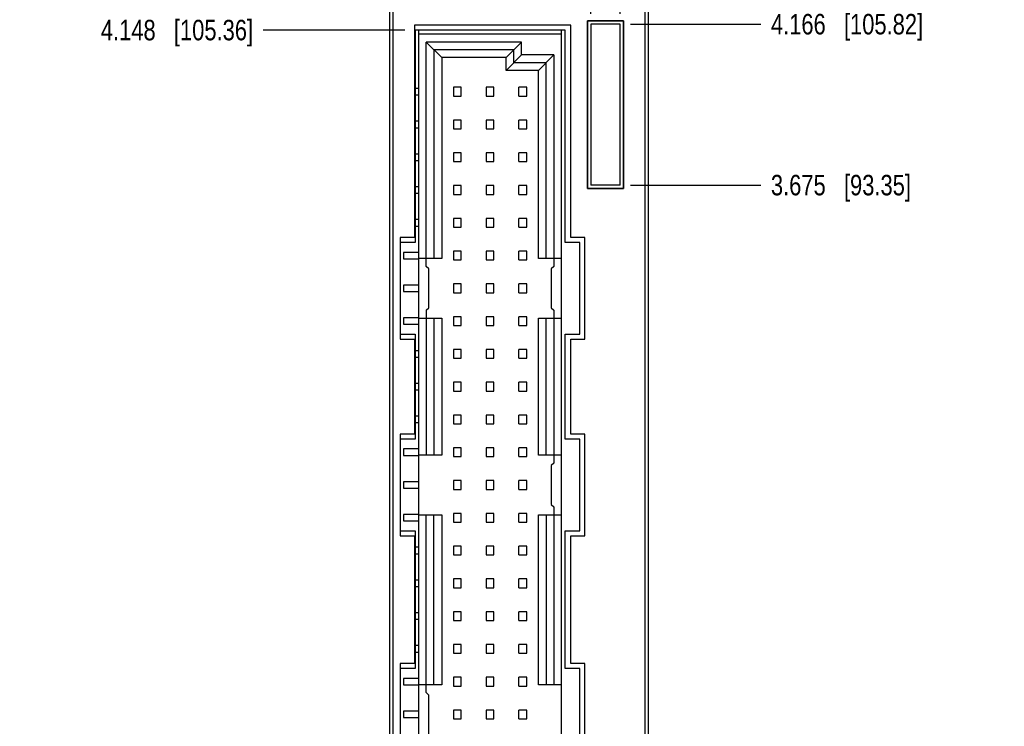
# Model space of a CAD drawing. Header units: inches. Extents: x 0 to 34, y 0 to 22.
# Tile 9 of 29: x 8.3 to 14.4, y 10.3 to 14.7. Entities that reach past the tile are written whole.
import ezdxf

# ---------------------------------------------------------------- set-up
doc = ezdxf.new("R2010")
doc.units = ezdxf.units.IN
doc.header["$LTSCALE"] = 1.87
doc.header["$MEASUREMENT"] = 0
doc.layers.get('0').update_dxf_attribs({"linetype": 'CONTINUOUS'})
doc.layers.add('DIMENSIONS', color=7, linetype='CONTINUOUS')
doc.styles.get("Standard").update_dxf_attribs({"font": 'txt', "width": 0.8})
doc.dimstyles.new('DIMSTYLE_2', dxfattribs={"dimtxt": 0.125, "dimasz": 0.18, "dimexe": 0.18, "dimexo": 0.0625, "dimgap": 0.09, "dimtad": 0, "dimtih": 1, "dimtoh": 1, "dimdec": 3, "dimlfac": 0.5, "dimzin": 4, "dimdsep": 46, "dimtxsty": 'STANDARD', "dimblk": '_FILLED', "dimblk1": '_FILLED', "dimblk2": '_FILLED', "dimcen": 0.09, "dimadec": 0, "dimazin": 0, "dimtp": 0.01, "dimtm": 0.01, "dimtfac": 1, "dimtdec": 3, "dimtofl": 0, "dimtmove": 0, "dimatfit": 3, "dimldrblk": '_FILLED', "dimfxl": 1, "dimtolj": 1, "dimtzin": 4, "dimarcsym": 0})

# ---------------------------------------------------------------- blocks, each defined once
blk = doc.blocks.new('*D4')
at = {"layer": 'DIMENSIONS', "color": 2, "linetype": 'CONTINUOUS'}
blk.add_line((12.245, 16.1842), (12.8667, 16.1842), dxfattribs=at)
at = {"layer": 'DIMENSIONS', "color": 2, "linetype": 'CONTINUOUS', "insert": (12.9292, 16.2467), "char_height": 0.125, "width": 1.425, "attachment_point": 1, "line_spacing_factor": 0.9}
blk.add_mtext('4.942{\\Ftxt.shx;\\W1.000000;\\H0.125000; }[125.53]', dxfattribs=at)
blk = doc.blocks.new('_FILLED')
at = {"color": 0, "linetype": 'BYBLOCK'}
blk.add_solid([(0, 0), (-1, 0.174), (-1, -0.174)], dxfattribs=at)
blk = doc.blocks.new('*D8')
at = {"layer": 'DIMENSIONS', "color": 2, "linetype": 'CONTINUOUS'}
blk.add_line((10.5697, 15.5842), (9.83, 15.5842), dxfattribs=at)
at = {"layer": 'DIMENSIONS', "color": 2, "linetype": 'CONTINUOUS', "insert": (9.7675, 15.6467), "char_height": 0.125, "width": 1.425, "attachment_point": 3, "line_spacing_factor": 0.9}
blk.add_mtext('4.642{\\Ftxt.shx;\\W1.000000;\\H0.125000; }[117.91]', dxfattribs=at)
blk = doc.blocks.new('*D9')
at = {"layer": 'DIMENSIONS', "color": 2, "linetype": 'CONTINUOUS'}
blk.add_line((10.5677, 15.9282), (9.83, 15.9282), dxfattribs=at)
at = {"layer": 'DIMENSIONS', "color": 2, "linetype": 'CONTINUOUS', "insert": (9.7675, 15.9907), "char_height": 0.125, "width": 1.425, "attachment_point": 3, "line_spacing_factor": 0.9}
blk.add_mtext('4.814{\\Ftxt.shx;\\W1.000000;\\H0.125000; }[122.28]', dxfattribs=at)
blk = doc.blocks.new('*D13')
at = {"layer": 'DIMENSIONS', "color": 2, "linetype": 'CONTINUOUS'}
blk.add_line((12.0717, 13.6502), (12.8667, 13.6502), dxfattribs=at)
at = {"layer": 'DIMENSIONS', "color": 2, "linetype": 'CONTINUOUS', "insert": (12.9292, 13.7127), "char_height": 0.125, "width": 1.325, "attachment_point": 1, "line_spacing_factor": 0.9}
blk.add_mtext('3.675{\\Ftxt.shx;\\W1.000000;\\H0.125000; }[93.35]', dxfattribs=at)
blk = doc.blocks.new('*D14')
at = {"layer": 'DIMENSIONS', "color": 2, "linetype": 'CONTINUOUS'}
blk.add_line((12.0717, 14.6322), (12.8667, 14.6322), dxfattribs=at)
at = {"layer": 'DIMENSIONS', "color": 2, "linetype": 'CONTINUOUS', "insert": (12.9292, 14.6947), "char_height": 0.125, "width": 1.425, "attachment_point": 1, "line_spacing_factor": 0.9}
blk.add_mtext('4.166{\\Ftxt.shx;\\W1.000000;\\H0.125000; }[105.82]', dxfattribs=at)
blk = doc.blocks.new('*D15')
at = {"layer": 'DIMENSIONS', "color": 2, "linetype": 'CONTINUOUS'}
blk.add_line((11.9657, 15.9402), (12.8667, 15.9402), dxfattribs=at)
at = {"layer": 'DIMENSIONS', "color": 2, "linetype": 'CONTINUOUS', "insert": (12.9292, 16.0027), "char_height": 0.125, "width": 1.425, "attachment_point": 1, "line_spacing_factor": 0.9}
blk.add_mtext('4.820{\\Ftxt.shx;\\W1.000000;\\H0.125000; }[122.43]', dxfattribs=at)
blk = doc.blocks.new('*D21')
at = {"layer": 'DIMENSIONS', "color": 2, "linetype": 'CONTINUOUS'}
blk.add_line((10.6947, 14.5962), (9.83, 14.5962), dxfattribs=at)
at = {"layer": 'DIMENSIONS', "color": 2, "linetype": 'CONTINUOUS', "insert": (9.7675, 14.6587), "char_height": 0.125, "width": 1.425, "attachment_point": 3, "line_spacing_factor": 0.9}
blk.add_mtext('4.148{\\Ftxt.shx;\\W1.000000;\\H0.125000; }[105.36]', dxfattribs=at)
blk = doc.blocks.new('*D27')
at = {"layer": 'DIMENSIONS', "color": 2, "linetype": 'CONTINUOUS'}
blk.add_line((11.8292, 14.6947), (11.8292, 16.8852), dxfattribs=at)
at = {"layer": 'DIMENSIONS', "color": 2, "linetype": 'CONTINUOUS', "insert": (11.7667, 16.9477), "char_height": 0.125, "width": 1.325, "attachment_point": 1, "rotation": 90, "line_spacing_factor": 0.9}
blk.add_mtext('2X .319{\\Ftxt.shx;\\W1.000000;\\H0.125000; }[8.1]', dxfattribs=at)
blk = doc.blocks.new('*D28')
at = {"layer": 'DIMENSIONS', "color": 2, "linetype": 'CONTINUOUS'}
blk.add_line((12.0092, 14.6947), (12.0092, 16.8852), dxfattribs=at)
at = {"layer": 'DIMENSIONS', "color": 2, "linetype": 'CONTINUOUS', "insert": (11.9467, 16.9477), "char_height": 0.125, "width": 1.525, "attachment_point": 1, "rotation": 90, "line_spacing_factor": 0.9}
blk.add_mtext('2X .409{\\Ftxt.shx;\\W1.000000;\\H0.125000; }[10.39]', dxfattribs=at)

msp = doc.modelspace()

# ---------------------------------------------------------------- linework, layer by layer
at = {"color": 7, "linetype": 'CONTINUOUS'}
for p, q in [((10.6032, 6.0562), (10.6032, 16.1842)), ((12.1792, 16.1842), (12.1792, 6.0562)), ((10.6232, 6.1162), (10.6232, 16.1242)), ((12.1592, 16.1242), (12.1592, 6.1162)), ((10.7532, 14.6262), (10.7532, 13.3302)), ((11.7072, 14.6262), (10.7532, 14.6262)), ((11.7072, 13.3302), (11.7072, 14.6262)), ((11.8092, 14.6522), (11.8092, 13.6302)), ((12.0292, 14.6522), (11.8092, 14.6522)), ((11.8292, 14.6322), (11.8292, 13.6502)), ((12.0092, 14.6322), (11.8292, 14.6322)), ((12.0092, 13.6502), (12.0092, 14.6322)), ((12.0292, 13.6302), (12.0292, 14.6522)), ((10.7572, 14.5962), (10.7572, 13.3002)), ((11.6732, 14.5962), (10.7572, 14.5962)), ((10.7774, 14.5962), (10.7774, 7.6422)), ((11.6514, 14.5706), (10.7774, 14.5706)), ((11.6514, 7.6422), (11.6514, 14.5962)), ((11.6732, 13.3002), (11.6732, 14.5962)), ((10.8246, 13.1541), (10.8246, 14.5234)), ((10.8246, 14.5234), (10.9191, 14.4289)), ((11.4073, 14.5234), (10.8246, 14.5234)), ((11.3128, 14.4289), (11.4073, 14.5234)), ((11.4073, 14.4447), (11.4073, 14.5234)), ((10.8719, 14.4761), (10.8719, 13.2013)), ((11.3601, 14.4761), (10.8719, 14.4761)), ((10.9191, 14.4289), (10.9191, 13.2013)), ((11.3128, 14.4289), (10.9191, 14.4289)), ((11.3128, 14.3502), (11.4073, 14.4447)), ((11.3128, 14.3502), (11.3128, 14.4289)), ((11.3601, 14.3974), (11.3601, 14.4761)), ((11.6042, 14.4447), (11.4073, 14.4447)), ((11.5097, 14.3502), (11.6042, 14.4447)), ((11.6042, 14.4447), (11.6042, 13.1541)), ((11.3601, 14.3974), (11.5569, 14.3974)), ((11.5569, 13.2013), (11.5569, 14.3974)), ((11.5097, 14.3502), (11.3128, 14.3502)), ((11.5097, 13.2013), (11.5097, 14.3502)), ((10.7774, 14.2399), (10.7572, 14.2399)), ((10.7572, 14.2006), (10.7774, 14.2006)), ((10.9908, 14.247), (10.9908, 14.1935)), ((11.038, 14.247), (10.9908, 14.247)), ((10.9908, 14.1935), (11.038, 14.1935)), ((11.038, 14.1935), (11.038, 14.247)), ((11.1908, 14.247), (11.1908, 14.1935)), ((11.238, 14.247), (11.1908, 14.247)), ((11.1908, 14.1935), (11.238, 14.1935)), ((11.238, 14.1935), (11.238, 14.247)), ((11.3908, 14.1935), (11.3908, 14.247)), ((11.438, 14.247), (11.3908, 14.247)), ((11.3908, 14.1935), (11.438, 14.1935)), ((11.438, 14.1935), (11.438, 14.247)), ((10.7774, 14.0399), (10.7572, 14.0399)), ((10.9908, 14.047), (10.9908, 13.9935)), ((11.038, 14.047), (10.9908, 14.047)), ((11.038, 13.9935), (11.038, 14.047)), ((11.1908, 14.047), (11.1908, 13.9935)), ((11.238, 14.047), (11.1908, 14.047)), ((11.238, 13.9935), (11.238, 14.047)), ((11.3908, 13.9935), (11.3908, 14.047)), ((11.438, 14.047), (11.3908, 14.047)), ((11.438, 13.9935), (11.438, 14.047)), ((10.7572, 14.0006), (10.7774, 14.0006)), ((10.9908, 13.9935), (11.038, 13.9935)), ((11.1908, 13.9935), (11.238, 13.9935)), ((11.3908, 13.9935), (11.438, 13.9935)), ((10.7774, 13.8399), (10.7572, 13.8399)), ((10.9908, 13.847), (10.9908, 13.7935)), ((11.038, 13.847), (10.9908, 13.847)), ((11.038, 13.7935), (11.038, 13.847)), ((11.1908, 13.847), (11.1908, 13.7935)), ((11.238, 13.847), (11.1908, 13.847)), ((11.238, 13.7935), (11.238, 13.847)), ((11.3908, 13.7935), (11.3908, 13.847)), ((11.438, 13.847), (11.3908, 13.847)), ((11.438, 13.7935), (11.438, 13.847)), ((10.7572, 13.8006), (10.7774, 13.8006)), ((10.9908, 13.7935), (11.038, 13.7935)), ((11.1908, 13.7935), (11.238, 13.7935)), ((11.3908, 13.7935), (11.438, 13.7935)), ((10.9908, 13.647), (10.9908, 13.5935)), ((11.038, 13.647), (10.9908, 13.647)), ((11.038, 13.5935), (11.038, 13.647)), ((11.1908, 13.647), (11.1908, 13.5935)), ((11.238, 13.647), (11.1908, 13.647)), ((11.238, 13.5935), (11.238, 13.647)), ((11.3908, 13.5935), (11.3908, 13.647)), ((11.438, 13.647), (11.3908, 13.647)), ((11.438, 13.5935), (11.438, 13.647)), ((12.0092, 13.6502), (11.8292, 13.6502)), ((10.7774, 13.6399), (10.7572, 13.6399)), ((10.7572, 13.6006), (10.7774, 13.6006)), ((10.9908, 13.5935), (11.038, 13.5935)), ((11.1908, 13.5935), (11.238, 13.5935)), ((11.3908, 13.5935), (11.438, 13.5935)), ((11.8092, 13.6302), (12.0292, 13.6302)), ((10.7774, 13.4399), (10.7572, 13.4399)), ((10.9908, 13.447), (10.9908, 13.3935)), ((11.038, 13.447), (10.9908, 13.447)), ((11.038, 13.3935), (11.038, 13.447)), ((11.1908, 13.447), (11.1908, 13.3935)), ((11.238, 13.447), (11.1908, 13.447)), ((11.238, 13.3935), (11.238, 13.447)), ((11.3908, 13.3935), (11.3908, 13.447)), ((11.438, 13.447), (11.3908, 13.447)), ((11.438, 13.3935), (11.438, 13.447)), ((10.7572, 13.4006), (10.7774, 13.4006)), ((10.9908, 13.3935), (11.038, 13.3935)), ((11.1908, 13.3935), (11.238, 13.3935)), ((11.3908, 13.3935), (11.438, 13.3935)), ((10.6652, 13.3302), (10.6652, 12.7102)), ((10.7532, 13.3302), (10.6652, 13.3302)), ((10.7572, 13.3002), (10.6652, 13.3002)), ((11.7632, 13.3002), (11.6732, 13.3002)), ((11.7932, 13.3302), (11.7072, 13.3302)), ((11.7632, 12.7402), (11.7632, 13.3002)), ((11.7932, 12.7102), (11.7932, 13.3302)), ((10.6868, 13.2399), (10.6868, 13.2006)), ((10.7774, 13.2399), (10.6868, 13.2399)), ((10.9908, 13.247), (10.9908, 13.1935)), ((11.038, 13.247), (10.9908, 13.247)), ((11.038, 13.1935), (11.038, 13.247)), ((11.1908, 13.247), (11.1908, 13.1935)), ((11.238, 13.247), (11.1908, 13.247)), ((11.238, 13.1935), (11.238, 13.247)), ((11.3908, 13.1935), (11.3908, 13.247)), ((11.438, 13.247), (11.3908, 13.247)), ((11.438, 13.1935), (11.438, 13.247)), ((10.6868, 13.2006), (10.7774, 13.2006)), ((10.9191, 13.2013), (10.7774, 13.2013)), ((10.9908, 13.1935), (11.038, 13.1935)), ((11.1908, 13.1935), (11.238, 13.1935)), ((11.3908, 13.1935), (11.438, 13.1935)), ((11.6514, 13.2013), (11.5097, 13.2013)), ((10.8404, 13.1384), (10.8246, 13.1541)), ((10.8404, 12.9021), (10.8404, 13.1384)), ((11.6042, 13.1541), (11.5884, 13.1384)), ((11.5884, 13.1384), (11.5884, 12.9021)), ((10.9908, 13.047), (10.9908, 12.9935)), ((11.038, 13.047), (10.9908, 13.047)), ((11.038, 12.9935), (11.038, 13.047)), ((11.1908, 13.047), (11.1908, 12.9935)), ((11.238, 13.047), (11.1908, 13.047)), ((11.238, 12.9935), (11.238, 13.047)), ((11.3908, 12.9935), (11.3908, 13.047)), ((11.438, 13.047), (11.3908, 13.047)), ((11.438, 12.9935), (11.438, 13.047)), ((10.6868, 13.0399), (10.6868, 13.0006)), ((10.7774, 13.0399), (10.6868, 13.0399)), ((10.6868, 13.0006), (10.7774, 13.0006)), ((10.9908, 12.9935), (11.038, 12.9935)), ((11.1908, 12.9935), (11.238, 12.9935)), ((11.3908, 12.9935), (11.438, 12.9935)), ((10.8246, 12.8864), (10.8404, 12.9021)), ((10.8246, 12.8864), (10.8246, 12.0013)), ((11.5884, 12.9021), (11.6042, 12.8864)), ((11.6042, 12.8864), (11.6042, 11.9541)), ((10.6868, 12.8399), (10.6868, 12.8006)), ((10.7774, 12.8399), (10.6868, 12.8399)), ((10.7774, 12.8391), (10.9191, 12.8391)), ((10.8719, 12.8391), (10.8719, 12.0013)), ((10.9191, 12.8391), (10.9191, 12.0013)), ((10.9908, 12.847), (10.9908, 12.7935)), ((11.038, 12.847), (10.9908, 12.847)), ((11.038, 12.7935), (11.038, 12.847)), ((11.1908, 12.847), (11.1908, 12.7935)), ((11.238, 12.847), (11.1908, 12.847)), ((11.238, 12.7935), (11.238, 12.847)), ((11.3908, 12.7935), (11.3908, 12.847)), ((11.438, 12.847), (11.3908, 12.847)), ((11.438, 12.7935), (11.438, 12.847)), ((11.5097, 12.0013), (11.5097, 12.8391)), ((11.5097, 12.8391), (11.6514, 12.8391)), ((11.5569, 12.0013), (11.5569, 12.8391)), ((10.6868, 12.8006), (10.7774, 12.8006)), ((10.9908, 12.7935), (11.038, 12.7935)), ((11.1908, 12.7935), (11.238, 12.7935)), ((11.3908, 12.7935), (11.438, 12.7935)), ((10.6652, 12.7402), (10.7572, 12.7402)), ((10.6652, 12.7102), (10.7532, 12.7102)), ((10.7532, 12.7102), (10.7532, 12.1302)), ((10.7572, 12.7402), (10.7572, 12.1002)), ((11.6732, 12.1002), (11.6732, 12.7402)), ((11.6732, 12.7402), (11.7632, 12.7402)), ((11.7072, 12.1302), (11.7072, 12.7102)), ((11.7072, 12.7102), (11.7932, 12.7102)), ((10.7774, 12.6399), (10.7572, 12.6399)), ((10.9908, 12.647), (10.9908, 12.5935)), ((11.038, 12.647), (10.9908, 12.647)), ((11.038, 12.5935), (11.038, 12.647)), ((11.1908, 12.647), (11.1908, 12.5935)), ((11.238, 12.647), (11.1908, 12.647)), ((11.238, 12.5935), (11.238, 12.647)), ((11.3908, 12.5935), (11.3908, 12.647)), ((11.438, 12.647), (11.3908, 12.647)), ((11.438, 12.5935), (11.438, 12.647)), ((10.7572, 12.6006), (10.7774, 12.6006)), ((10.9908, 12.5935), (11.038, 12.5935)), ((11.1908, 12.5935), (11.238, 12.5935)), ((11.3908, 12.5935), (11.438, 12.5935)), ((10.9908, 12.447), (10.9908, 12.3935)), ((11.038, 12.447), (10.9908, 12.447)), ((11.038, 12.3935), (11.038, 12.447)), ((11.1908, 12.447), (11.1908, 12.3935)), ((11.238, 12.447), (11.1908, 12.447)), ((11.238, 12.3935), (11.238, 12.447)), ((11.3908, 12.3935), (11.3908, 12.447)), ((11.438, 12.447), (11.3908, 12.447)), ((11.438, 12.3935), (11.438, 12.447)), ((10.7774, 12.4399), (10.7572, 12.4399)), ((10.7572, 12.4006), (10.7774, 12.4006)), ((10.9908, 12.3935), (11.038, 12.3935)), ((11.1908, 12.3935), (11.238, 12.3935)), ((11.3908, 12.3935), (11.438, 12.3935)), ((10.7774, 12.2399), (10.7572, 12.2399)), ((10.9908, 12.247), (10.9908, 12.1935)), ((11.038, 12.247), (10.9908, 12.247)), ((11.038, 12.1935), (11.038, 12.247)), ((11.1908, 12.247), (11.1908, 12.1935)), ((11.238, 12.247), (11.1908, 12.247)), ((11.238, 12.1935), (11.238, 12.247)), ((11.3908, 12.1935), (11.3908, 12.247)), ((11.438, 12.247), (11.3908, 12.247)), ((11.438, 12.1935), (11.438, 12.247)), ((10.7572, 12.2006), (10.7774, 12.2006)), ((10.9908, 12.1935), (11.038, 12.1935)), ((11.1908, 12.1935), (11.238, 12.1935)), ((11.3908, 12.1935), (11.438, 12.1935)), ((10.6652, 12.1302), (10.6652, 11.5102)), ((10.7532, 12.1302), (10.6652, 12.1302)), ((10.7572, 12.1002), (10.6652, 12.1002)), ((11.7632, 12.1002), (11.6732, 12.1002)), ((11.7932, 12.1302), (11.7072, 12.1302)), ((11.7632, 11.5402), (11.7632, 12.1002)), ((11.7932, 11.5102), (11.7932, 12.1302)), ((10.6868, 12.0399), (10.6868, 12.0006)), ((10.7774, 12.0399), (10.6868, 12.0399)), ((10.9908, 12.047), (10.9908, 11.9935)), ((11.038, 12.047), (10.9908, 12.047)), ((11.038, 11.9935), (11.038, 12.047)), ((11.1908, 12.047), (11.1908, 11.9935)), ((11.238, 12.047), (11.1908, 12.047)), ((11.238, 11.9935), (11.238, 12.047)), ((11.3908, 11.9935), (11.3908, 12.047)), ((11.438, 12.047), (11.3908, 12.047)), ((11.438, 11.9935), (11.438, 12.047)), ((10.6868, 12.0006), (10.7774, 12.0006)), ((10.9191, 12.0013), (10.7774, 12.0013)), ((10.9908, 11.9935), (11.038, 11.9935)), ((11.1908, 11.9935), (11.238, 11.9935)), ((11.3908, 11.9935), (11.438, 11.9935)), ((11.6514, 12.0013), (11.5097, 12.0013)), ((11.6042, 11.9541), (11.5884, 11.9384)), ((11.5884, 11.9384), (11.5884, 11.7021)), ((10.9908, 11.847), (10.9908, 11.7935)), ((11.038, 11.847), (10.9908, 11.847)), ((11.038, 11.7935), (11.038, 11.847)), ((11.1908, 11.847), (11.1908, 11.7935)), ((11.238, 11.847), (11.1908, 11.847)), ((11.238, 11.7935), (11.238, 11.847)), ((11.3908, 11.7935), (11.3908, 11.847)), ((11.438, 11.847), (11.3908, 11.847)), ((11.438, 11.7935), (11.438, 11.847)), ((10.6868, 11.8399), (10.6868, 11.8006)), ((10.7774, 11.8399), (10.6868, 11.8399)), ((10.6868, 11.8006), (10.7774, 11.8006)), ((10.9908, 11.7935), (11.038, 11.7935)), ((11.1908, 11.7935), (11.238, 11.7935)), ((11.3908, 11.7935), (11.438, 11.7935)), ((11.5884, 11.7021), (11.6042, 11.6864)), ((11.6042, 11.6864), (11.6042, 10.6013)), ((10.6868, 11.6399), (10.6868, 11.6006)), ((10.7774, 11.6399), (10.6868, 11.6399)), ((10.7774, 11.6391), (10.9191, 11.6391)), ((10.8246, 10.5541), (10.8246, 11.6391)), ((10.8719, 10.6013), (10.8719, 11.6391)), ((10.9191, 11.6391), (10.9191, 10.6013)), ((10.9908, 11.647), (10.9908, 11.5935)), ((11.038, 11.647), (10.9908, 11.647)), ((11.038, 11.5935), (11.038, 11.647)), ((11.1908, 11.647), (11.1908, 11.5935)), ((11.238, 11.647), (11.1908, 11.647)), ((11.238, 11.5935), (11.238, 11.647)), ((11.3908, 11.5935), (11.3908, 11.647)), ((11.438, 11.647), (11.3908, 11.647)), ((11.438, 11.5935), (11.438, 11.647)), ((11.5097, 10.6013), (11.5097, 11.6391)), ((11.5097, 11.6391), (11.6514, 11.6391)), ((11.5569, 11.6391), (11.5569, 10.6013)), ((10.6868, 11.6006), (10.7774, 11.6006)), ((10.9908, 11.5935), (11.038, 11.5935)), ((11.1908, 11.5935), (11.238, 11.5935)), ((11.3908, 11.5935), (11.438, 11.5935)), ((10.6652, 11.5402), (10.7572, 11.5402)), ((10.6652, 11.5102), (10.7532, 11.5102)), ((10.7532, 11.5102), (10.7532, 10.7302)), ((10.7572, 11.5402), (10.7572, 10.7002)), ((11.6732, 10.7002), (11.6732, 11.5402)), ((11.6732, 11.5402), (11.7632, 11.5402)), ((11.7072, 10.7302), (11.7072, 11.5102)), ((11.7072, 11.5102), (11.7932, 11.5102)), ((10.7774, 11.4399), (10.7572, 11.4399)), ((10.9908, 11.447), (10.9908, 11.3935)), ((11.038, 11.447), (10.9908, 11.447)), ((11.038, 11.3935), (11.038, 11.447)), ((11.1908, 11.447), (11.1908, 11.3935)), ((11.238, 11.447), (11.1908, 11.447)), ((11.238, 11.3935), (11.238, 11.447)), ((11.3908, 11.3935), (11.3908, 11.447)), ((11.438, 11.447), (11.3908, 11.447)), ((11.438, 11.3935), (11.438, 11.447)), ((10.7572, 11.4006), (10.7774, 11.4006)), ((10.9908, 11.3935), (11.038, 11.3935)), ((11.1908, 11.3935), (11.238, 11.3935)), ((11.3908, 11.3935), (11.438, 11.3935)), ((10.9908, 11.247), (10.9908, 11.1935)), ((11.038, 11.247), (10.9908, 11.247)), ((11.038, 11.1935), (11.038, 11.247)), ((11.1908, 11.247), (11.1908, 11.1935)), ((11.238, 11.247), (11.1908, 11.247)), ((11.238, 11.1935), (11.238, 11.247)), ((11.3908, 11.1935), (11.3908, 11.247)), ((11.438, 11.247), (11.3908, 11.247)), ((11.438, 11.1935), (11.438, 11.247)), ((10.7774, 11.2399), (10.7572, 11.2399)), ((10.7572, 11.2006), (10.7774, 11.2006)), ((10.9908, 11.1935), (11.038, 11.1935)), ((11.1908, 11.1935), (11.238, 11.1935)), ((11.3908, 11.1935), (11.438, 11.1935)), ((10.7774, 11.0399), (10.7572, 11.0399)), ((10.9908, 11.047), (10.9908, 10.9935)), ((11.038, 11.047), (10.9908, 11.047)), ((11.038, 10.9935), (11.038, 11.047)), ((11.1908, 11.047), (11.1908, 10.9935)), ((11.238, 11.047), (11.1908, 11.047)), ((11.238, 10.9935), (11.238, 11.047)), ((11.3908, 10.9935), (11.3908, 11.047)), ((11.438, 11.047), (11.3908, 11.047)), ((11.438, 10.9935), (11.438, 11.047)), ((10.7572, 11.0006), (10.7774, 11.0006)), ((10.9908, 10.9935), (11.038, 10.9935)), ((11.1908, 10.9935), (11.238, 10.9935)), ((11.3908, 10.9935), (11.438, 10.9935)), ((10.7774, 10.8399), (10.7572, 10.8399)), ((10.9908, 10.847), (10.9908, 10.7935)), ((11.038, 10.847), (10.9908, 10.847)), ((11.038, 10.7935), (11.038, 10.847)), ((11.1908, 10.847), (11.1908, 10.7935)), ((11.238, 10.847), (11.1908, 10.847)), ((11.238, 10.7935), (11.238, 10.847)), ((11.3908, 10.7935), (11.3908, 10.847)), ((11.438, 10.847), (11.3908, 10.847)), ((11.438, 10.7935), (11.438, 10.847)), ((10.7572, 10.8006), (10.7774, 10.8006)), ((10.9908, 10.7935), (11.038, 10.7935)), ((11.1908, 10.7935), (11.238, 10.7935)), ((11.3908, 10.7935), (11.438, 10.7935)), ((10.6652, 10.7302), (10.6652, 10.1102)), ((10.7532, 10.7302), (10.6652, 10.7302)), ((11.7932, 10.7302), (11.7072, 10.7302)), ((11.7932, 10.1102), (11.7932, 10.7302)), ((10.7572, 10.7002), (10.6652, 10.7002)), ((10.9908, 10.647), (10.9908, 10.5935)), ((11.038, 10.647), (10.9908, 10.647)), ((11.038, 10.5935), (11.038, 10.647)), ((11.238, 10.647), (11.1908, 10.647)), ((11.1908, 10.647), (11.1908, 10.5935)), ((11.238, 10.5935), (11.238, 10.647)), ((11.438, 10.647), (11.3908, 10.647)), ((11.3908, 10.5935), (11.3908, 10.647)), ((11.438, 10.5935), (11.438, 10.647)), ((11.7632, 10.7002), (11.6732, 10.7002)), ((11.7632, 10.1402), (11.7632, 10.7002)), ((10.6868, 10.6399), (10.6868, 10.6006)), ((10.7774, 10.6399), (10.6868, 10.6399)), ((10.6868, 10.6006), (10.7774, 10.6006)), ((10.9191, 10.6013), (10.7774, 10.6013)), ((10.9908, 10.5935), (11.038, 10.5935)), ((11.1908, 10.5935), (11.238, 10.5935)), ((11.3908, 10.5935), (11.438, 10.5935)), ((11.6514, 10.6013), (11.5097, 10.6013)), ((10.8404, 10.5384), (10.8246, 10.5541)), ((10.8404, 10.3021), (10.8404, 10.5384)), ((10.6868, 10.4399), (10.6868, 10.4006)), ((10.7774, 10.4399), (10.6868, 10.4399)), ((10.6868, 10.4006), (10.7774, 10.4006)), ((11.038, 10.447), (10.9908, 10.447)), ((10.9908, 10.447), (10.9908, 10.3935)), ((11.038, 10.3935), (11.038, 10.447)), ((11.238, 10.447), (11.1908, 10.447)), ((11.1908, 10.447), (11.1908, 10.3935)), ((11.238, 10.3935), (11.238, 10.447)), ((11.438, 10.447), (11.3908, 10.447)), ((11.3908, 10.3935), (11.3908, 10.447)), ((11.438, 10.3935), (11.438, 10.447)), ((10.9908, 10.3935), (11.038, 10.3935)), ((11.1908, 10.3935), (11.238, 10.3935)), ((11.3908, 10.3935), (11.438, 10.3935))]:
    msp.add_line(p, q, dxfattribs=at)
at = {"color": 40, "linetype": 'CONTINUOUS'}
for p, q in [((12.1594, 16.124), (12.1594, 6.1162)), ((10.7534, 14.6262), (10.7534, 13.3303)), ((11.7074, 14.6262), (11.7072, 14.6262)), ((11.7074, 13.3303), (11.7074, 14.6262)), ((11.8094, 13.6301), (11.8094, 14.6521)), ((11.8094, 14.6521), (12.0294, 14.6521)), ((12.0294, 14.6521), (12.0294, 13.6301)), ((12.0294, 13.6301), (11.8094, 13.6301)), ((10.6654, 13.3303), (10.6654, 12.7102)), ((10.7534, 13.3303), (10.7532, 13.3302)), ((11.7934, 13.3303), (11.7932, 13.3302)), ((11.7934, 12.7102), (11.7934, 13.3303)), ((10.7532, 12.7102), (10.7534, 12.7102)), ((10.7534, 12.7102), (10.7534, 12.1302)), ((11.7074, 12.1302), (11.7074, 12.7102)), ((11.7932, 12.7102), (11.7934, 12.7102)), ((10.6654, 12.1302), (10.6654, 11.5103)), ((10.7534, 12.1302), (10.7532, 12.1302)), ((11.7934, 12.1302), (11.7932, 12.1302)), ((11.7934, 11.5103), (11.7934, 12.1302)), ((10.7532, 11.5102), (10.7534, 11.5103)), ((10.7534, 11.5103), (10.7534, 10.7302)), ((11.7074, 10.7302), (11.7074, 11.5103)), ((11.7932, 11.5102), (11.7934, 11.5103)), ((10.6654, 10.7302), (10.6654, 10.1102)), ((10.7534, 10.7302), (10.7532, 10.7302)), ((11.7934, 10.7302), (11.7932, 10.7302)), ((11.7934, 10.1102), (11.7934, 10.7302))]:
    msp.add_line(p, q, dxfattribs=at)

# ---------------------------------------------------------------- dimensions: what is measured, and where the dimension line sits
at = {"layer": 'DIMENSIONS', "color": 2, "linetype": 'CONTINUOUS'}
for feature_location, picture, middle in [((12.0092, 14.6947), '*D28', (12.0092, 17.7102)), ((11.8292, 14.6947), '*D27', (11.8292, 17.6102))]:
    dim = msp.add_ordinate_dim(feature_location=feature_location, offset=(0, 2.1905), dtype=1, origin=(11.1912, 14.6322), text='2X <>', dimstyle='DIMSTYLE_2', dxfattribs=at)
    dim.commit()
    dim.dimension.update_dxf_attribs({"geometry": picture, "text_midpoint": middle})
for feature_location, offset, origin, picture, middle in [((12.245, 16.1842), (0.6217, 0), (10.8792, 6.3002), '*D4', (13.6417, 16.1842)), ((10.5677, 15.9282), (-0.7377, 0), (10.6302, 6.3002), '*D9', (8.755, 15.9282)), ((11.9657, 15.9402), (0.901, 0), (11.9032, 6.3002), '*D15', (13.6417, 15.9402)), ((10.5697, 15.5842), (-0.7397, 0), (10.6322, 6.3002), '*D8', (8.755, 15.5842)), ((10.6947, 14.5962), (-0.8647, 0), (10.7572, 6.3002), '*D21', (8.755, 14.5962)), ((12.0717, 14.6322), (0.795, 0), (12.0092, 6.3002), '*D14', (13.6417, 14.6322)), ((12.0717, 13.6502), (0.795, 0), (12.0092, 6.3002), '*D13', (13.5917, 13.6502))]:
    dim = msp.add_ordinate_dim(feature_location=feature_location, offset=offset, dtype=0, origin=origin, dimstyle='DIMSTYLE_2', dxfattribs=at)
    dim.commit()
    dim.dimension.update_dxf_attribs({"geometry": picture, "text_midpoint": middle})

doc.saveas('drawing.dxf')
